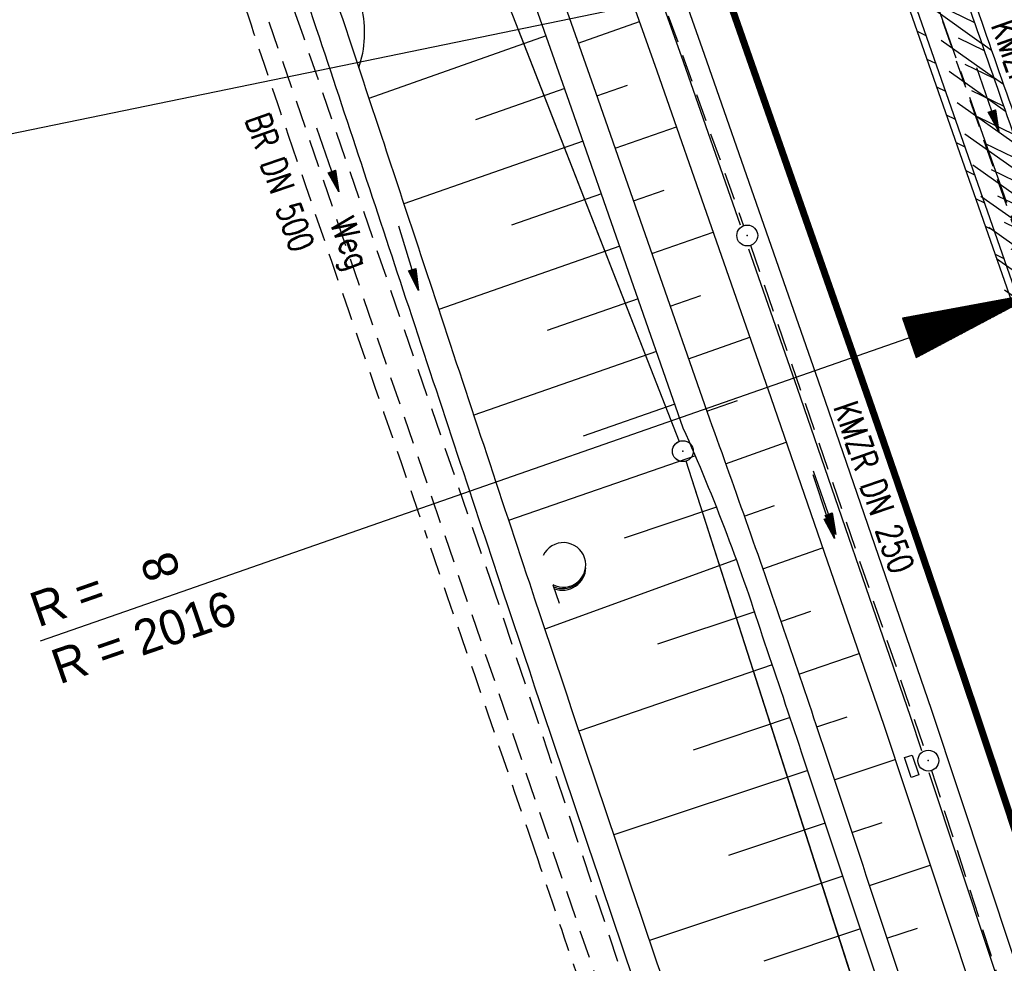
# Model space of a CAD drawing. Extents: x 447045 to 447634, y 442020 to 443192.
# Tile 71 of 82: x 447174 to 447245, y 443066 to 443133. Entities that reach past the tile are written whole.
import ezdxf
from ezdxf.enums import TextEntityAlignment as Align

# ---------------------------------------------------------------- set-up
doc = ezdxf.new("R2010")
doc.units = 0
doc.header["$LTSCALE"] = 2
doc.header["$MEASUREMENT"] = 0
for name, pattern in [('ACHSE', [5.5, 4, -0.5, 0.5, -0.5]), ('AUSGEZOGEN', [0]), ('GESTRICH-X2', [1.5, 1, -0.5])]:
    doc.linetypes.add(name, pattern=pattern)
doc.layers.get('0').update_dxf_attribs({"linetype": 'AUSGEZOGEN'})
for name, color, linetype in [('205-GRENZL-BAB', 7, 'AUSGEZOGEN'), ('205-GRENZP-BAB', 7, 'AUSGEZOGEN'), ('206-GRENZL-BAB', 7, 'AUSGEZOGEN'), ('206-GRENZP-BAB', 7, 'AUSGEZOGEN'), ('ACHSELEMENT', 1, 'AUSGEZOGEN'), ('ACHSETOP', 250, 'ACHSE'), ('BOESCHG', 250, 'AUSGEZOGEN'), ('FBRTOP', 250, 'AUSGEZOGEN'), ('KANAL', 7, 'GESTRICH-X2'), ('MULDE', 250, 'AUSGEZOGEN'), ('PFEIL', 7, 'CONTINUOUS'), ('PFEILTOP', 200, 'AUSGEZOGEN'), ('Planeinteilung', 250, 'CONTINUOUS'), ('RAHMEN', 7, 'AUSGEZOGEN'), ('SCHLITZRINNE', 200, 'AUSGEZOGEN'), ('SCHSYMBOL', 200, 'AUSGEZOGEN'), ('TEXTO', 4, 'CONTINUOUS'), ('WALD', 8, 'AUSGEZOGEN'), ('WEG', 250, 'GESTRICH-X2')]:
    doc.layers.add(name, color=color, linetype=linetype)
doc.styles.add('ROMANS', font='romans.shx', dxfattribs={"width": 0.8})
doc.styles.add('UNIR-H', font='unir_h.shx', dxfattribs={"width": 0.8})

# ---------------------------------------------------------------- blocks, each defined once
blk = doc.blocks.new('*X37')
at = {"color": 0}
for p, q in [((770.5477470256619, 144.9292139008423), (770.6591946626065, 145.0406615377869)), ((770.5605260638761, 145.0127036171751), (770.6498082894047, 145.1019858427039)), ((770.5733051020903, 145.0961933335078), (770.6404219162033, 145.1633101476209)), ((770.5860841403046, 145.1796830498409), (770.6310355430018, 145.2246344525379)), ((770.5988631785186, 145.2631727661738), (770.6216491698, 145.285958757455)), ((770.3943985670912, 143.9273373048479), (770.7718311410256, 144.3047698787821)), ((770.4071776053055, 144.0108270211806), (770.7624447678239, 144.3660941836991)), ((770.4199566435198, 144.0943167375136), (770.7530583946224, 144.4274184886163)), ((770.4327356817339, 144.1778064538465), (770.7436720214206, 144.4887427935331)), ((770.4455147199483, 144.2612961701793), (770.7342856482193, 144.5500670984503)), ((770.4582937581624, 144.344785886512), (770.7248992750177, 144.6113914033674)), ((770.4710727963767, 144.4282756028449), (770.7155129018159, 144.6727157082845)), ((770.4838518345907, 144.511765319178), (770.7061265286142, 144.7340400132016)), ((770.4966308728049, 144.5952550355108), (770.6967401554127, 144.7953643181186)), ((770.5094099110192, 144.6787447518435), (770.6873537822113, 144.8566886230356)), ((770.5221889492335, 144.7622344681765), (770.6779674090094, 144.9180129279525)), ((770.5349679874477, 144.8457241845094), (770.6685810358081, 144.9793372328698)), ((770.2538291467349, 143.0089504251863), (770.8750812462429, 143.6302025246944)), ((770.2666081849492, 143.092440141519), (770.8656948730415, 143.6915268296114)), ((770.2793872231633, 143.1759298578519), (770.8563084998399, 143.7528511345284)), ((770.2921662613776, 143.259419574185), (770.8469221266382, 143.8141754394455)), ((770.3049452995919, 143.3429092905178), (770.8375357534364, 143.8754997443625)), ((770.3177243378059, 143.4263990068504), (770.8281493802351, 143.9368240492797)), ((770.3305033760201, 143.5098887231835), (770.8187630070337, 143.9981483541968)), ((770.3432824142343, 143.5933784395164), (770.8093766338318, 144.0594726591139)), ((770.3560614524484, 143.6768681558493), (770.7999902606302, 144.1207969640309)), ((770.3688404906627, 143.7603578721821), (770.7906038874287, 144.1821212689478)), ((770.3816195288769, 143.8438475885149), (770.7812175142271, 144.2434455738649)), ((770.1004806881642, 142.0070738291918), (770.9877177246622, 142.8943108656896)), ((770.1132597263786, 142.0905635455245), (770.9783313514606, 142.9556351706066)), ((770.1260387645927, 142.1740532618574), (770.9689449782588, 143.0169594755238)), ((770.138817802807, 142.2575429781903), (770.9595586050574, 143.0782837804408)), ((770.1515968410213, 142.3410326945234), (770.9501722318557, 143.1396080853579)), ((770.1643758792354, 142.4245224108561), (770.9407858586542, 143.2009323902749)), ((770.1771549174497, 142.5080121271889), (770.9313994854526, 143.2622566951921)), ((770.1899339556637, 142.591501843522), (770.9220131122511, 143.3235810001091)), ((770.2027129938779, 142.6749915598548), (770.9126267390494, 143.3849053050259)), ((770.2154920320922, 142.7584812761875), (770.9032403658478, 143.446229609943)), ((770.2282710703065, 142.8419709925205), (770.8938539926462, 143.50755391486)), ((770.2410501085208, 142.9254607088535), (770.8844676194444, 143.5688782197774)), ((769.9471322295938, 141.0051972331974), (771.1003542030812, 142.1584192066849)), ((769.959911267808, 141.0886869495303), (771.0909678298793, 142.219743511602)), ((769.9726903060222, 141.172176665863), (771.0815814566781, 142.2810678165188)), ((769.9854693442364, 141.255666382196), (771.0721950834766, 142.342392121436)), ((769.9982483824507, 141.3391560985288), (771.0628087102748, 142.4037164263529)), ((770.0110274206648, 141.4226458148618), (771.0534223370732, 142.46504073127)), ((770.0238064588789, 141.5061355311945), (771.0440359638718, 142.5263650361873)), ((770.0365854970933, 141.5896252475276), (771.0346495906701, 142.5876893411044)), ((770.0493645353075, 141.6731149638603), (771.0252632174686, 142.6490136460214)), ((770.0621435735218, 141.7566046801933), (771.0158768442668, 142.7103379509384)), ((770.0749226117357, 141.8400943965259), (771.0064904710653, 142.7716622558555)), ((770.0877016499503, 141.923584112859), (770.9971040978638, 142.8329865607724)), ((769.8065628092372, 140.0868103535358), (771.203604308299, 141.4838518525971)), ((769.8193418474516, 140.1703000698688), (771.1942179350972, 141.5451761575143)), ((769.8321208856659, 140.2537897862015), (771.1848315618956, 141.6065004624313)), ((769.84489992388, 140.3372795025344), (771.175445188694, 141.6678247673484)), ((769.8576789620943, 140.4207692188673), (771.1660588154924, 141.7291490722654)), ((769.8704580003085, 140.5042589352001), (771.1566724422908, 141.7904733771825)), ((769.8832370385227, 140.5877486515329), (771.1472860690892, 141.8517976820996)), ((769.8960160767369, 140.671238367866), (771.1378996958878, 141.9131219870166)), ((769.9087951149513, 140.7547280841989), (771.1285133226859, 141.9744462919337)), ((769.9215741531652, 140.8382178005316), (771.1191269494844, 142.0357705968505)), ((769.9343531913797, 140.9217075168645), (771.1097405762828, 142.0970949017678)), ((769.6532143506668, 139.0849337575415), (771.3162407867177, 140.7479601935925)), ((769.665993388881, 139.1684234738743), (771.3068544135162, 140.8092844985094)), ((769.6787724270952, 139.2519131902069), (771.2974680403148, 140.8706088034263)), ((769.6915514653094, 139.33540290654), (771.2880816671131, 140.9319331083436)), ((769.7043305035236, 139.4188926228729), (771.2786952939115, 140.9932574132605)), ((769.7171095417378, 139.5023823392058), (771.2693089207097, 141.0545817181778)), ((769.729888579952, 139.5858720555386), (771.2599225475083, 141.1159060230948)), ((769.7426676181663, 139.6693617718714), (771.2505361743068, 141.1772303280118)), ((769.7554466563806, 139.7528514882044), (771.2411498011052, 141.2385546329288)), ((769.7682256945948, 139.8363412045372), (771.2317634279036, 141.2998789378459)), ((769.781004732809, 139.91983092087), (771.2223770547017, 141.3612032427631)), ((769.7937837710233, 140.003320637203), (771.2129906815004, 141.42252754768)), ((769.5126449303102, 138.1665468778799), (771.4194908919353, 140.0733928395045)), ((769.5254239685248, 138.2500365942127), (771.4101045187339, 140.1347171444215)), ((769.5382030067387, 138.3335263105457), (771.4007181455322, 140.1960414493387)), ((769.550982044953, 138.4170160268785), (771.3913317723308, 140.2573657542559)), ((769.5637610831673, 138.5005057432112), (771.3819453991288, 140.3186900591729)), ((769.5765401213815, 138.5839954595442), (771.3725590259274, 140.3800143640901)), ((769.5893191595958, 138.6674851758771), (771.3631726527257, 140.4413386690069)), ((769.6020981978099, 138.7509748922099), (771.3537862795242, 140.502662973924)), ((769.6148772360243, 138.8344646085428), (771.3443999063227, 140.5639872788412)), ((769.6276562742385, 138.9179543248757), (771.335013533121, 140.6253115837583)), ((769.6404353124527, 139.0014440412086), (771.3256271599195, 140.6866358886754)), ((769.3592964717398, 137.1646702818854), (771.5321273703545, 139.3375011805)), ((769.372075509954, 137.2481599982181), (771.5227409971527, 139.3988254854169)), ((769.3848545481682, 137.331649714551), (771.5133546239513, 139.4601497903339)), ((769.3976335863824, 137.4151394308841), (771.5039682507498, 139.5214740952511)), ((769.4104126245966, 137.4986291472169), (771.4945818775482, 139.5827984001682)), ((769.4231916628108, 137.5821188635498), (771.4851955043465, 139.6441227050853)), ((769.4359707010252, 137.6656085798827), (771.4758091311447, 139.7054470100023)), ((769.4487497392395, 137.7490982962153), (771.4664227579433, 139.7667713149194)), ((769.4615287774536, 137.8325880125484), (771.4570363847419, 139.8280956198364)), ((769.4743078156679, 137.9160777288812), (771.4476500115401, 139.8894199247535)), ((769.487086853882, 137.9995674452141), (771.4382636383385, 139.9507442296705)), ((769.4998658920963, 138.083057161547), (771.428877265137, 140.0120685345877)), ((769.2187270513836, 136.2462834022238), (771.6353774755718, 138.662933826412)), ((769.2315060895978, 136.3297731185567), (771.6259911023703, 138.7242581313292)), ((769.2442851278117, 136.4132628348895), (771.6166047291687, 138.7855824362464)), ((769.2570641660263, 136.4967525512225), (771.6072183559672, 138.8469067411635)), ((769.2698432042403, 136.5802422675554), (771.5978319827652, 138.9082310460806)), ((769.2826222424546, 136.663731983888), (771.588445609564, 138.9695553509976)), ((769.2954012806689, 136.7472217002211), (771.5790592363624, 139.0308796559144)), ((769.308180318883, 136.8307114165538), (771.5696728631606, 139.0922039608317)), ((769.3209593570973, 136.9142011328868), (771.5602864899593, 139.1535282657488)), ((769.3337383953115, 136.9976908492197), (771.5509001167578, 139.2148525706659)), ((769.3465174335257, 137.0811805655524), (771.541513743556, 139.2761768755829)), ((769.1164947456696, 135.5783656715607), (771.7104684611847, 138.1723393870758)), ((769.1292737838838, 135.6618553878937), (771.701082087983, 138.2336636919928)), ((769.1420528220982, 135.7453451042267), (771.6916957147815, 138.2949879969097)), ((769.1548318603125, 135.8288348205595), (771.6823093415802, 138.3563123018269)), ((769.1578397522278, 135.5489999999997), (771.7198548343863, 138.1110150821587)), ((769.1676108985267, 135.9123245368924), (771.6729229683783, 138.4176366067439)), ((769.1803899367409, 135.9958142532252), (771.6635365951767, 138.478960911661)), ((769.1931689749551, 136.0793039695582), (771.6541502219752, 138.5402852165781)), ((769.2059480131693, 136.1627936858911), (771.6447638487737, 138.6016095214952)), ((769.2285504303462, 135.5489999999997), (771.7292412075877, 138.0496907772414)), ((769.2992611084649, 135.5489999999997), (771.7386275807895, 137.9883664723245)), ((769.3699717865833, 135.5489999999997), (771.748013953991, 137.9270421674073)), ((769.4406824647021, 135.5489999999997), (771.7574003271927, 137.8657178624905)), ((769.5113931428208, 135.5489999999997), (771.7667867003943, 137.8043935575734)), ((769.5821038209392, 135.5489999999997), (771.7761730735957, 137.7430692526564)), ((769.6528144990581, 135.5489999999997), (771.7855594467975, 137.6817449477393)), ((769.7235251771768, 135.5489999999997), (771.7949458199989, 137.6204206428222)), ((769.7942358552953, 135.5489999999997), (771.8043321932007, 137.5590963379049)), ((769.8649465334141, 135.5489999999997), (771.8137185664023, 137.497772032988)), ((769.9356572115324, 135.5489999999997), (771.8231049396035, 137.436447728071)), ((770.0063678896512, 135.5489999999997), (771.8324913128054, 137.3751234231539)), ((770.0770785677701, 135.5489999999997), (771.8418776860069, 137.3137991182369)), ((770.1477892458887, 135.5489999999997), (771.8512640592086, 137.2524748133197)), ((770.2184999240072, 135.5489999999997), (771.8606504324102, 137.1911505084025)), ((770.289210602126, 135.5489999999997), (771.8700368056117, 137.1298262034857)), ((770.3599212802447, 135.5489999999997), (771.8794231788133, 137.0685018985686)), ((770.4306319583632, 135.5489999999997), (771.8888095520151, 137.0071775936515)), ((770.5013426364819, 135.5489999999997), (771.8981959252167, 136.9458532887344)), ((770.5720533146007, 135.5489999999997), (771.9075822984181, 136.8845289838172)), ((770.6427639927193, 135.5489999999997), (771.9169686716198, 136.8232046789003)), ((770.7134746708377, 135.5489999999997), (771.9263550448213, 136.7618803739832)), ((770.7841853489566, 135.5489999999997), (771.9357414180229, 136.7005560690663)), ((770.8548960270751, 135.5489999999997), (771.9451277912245, 136.6392317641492)), ((770.9256067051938, 135.5489999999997), (771.9545141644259, 136.5779074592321)), ((770.9963173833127, 135.5489999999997), (771.9639005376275, 136.5165831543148)), ((771.0670280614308, 135.5489999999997), (771.9732869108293, 136.455258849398)), ((771.1377387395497, 135.5489999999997), (771.9826732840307, 136.3939345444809)), ((771.2084494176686, 135.5489999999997), (771.9920596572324, 136.3326102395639)), ((771.2791600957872, 135.5489999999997), (772.0014460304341, 136.2712859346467)), ((771.3498707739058, 135.5489999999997), (772.0108324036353, 136.2099616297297)), ((771.4205814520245, 135.5489999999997), (772.0202187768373, 136.1486373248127)), ((771.4912921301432, 135.5489999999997), (772.0296051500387, 136.0873130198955)), ((771.5620028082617, 135.5489999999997), (772.03899152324, 136.0259887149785)), ((771.6327134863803, 135.5489999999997), (772.0483778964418, 135.9646644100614)), ((771.7034241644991, 135.5489999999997), (772.0577642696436, 135.9033401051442)), ((771.7741348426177, 135.5489999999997), (772.0671506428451, 135.8420158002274)), ((771.8448455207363, 135.5489999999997), (772.0765370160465, 135.7806914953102)), ((771.9155561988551, 135.5489999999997), (772.0859233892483, 135.719367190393)), ((771.9862668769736, 135.5489999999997), (772.0953097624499, 135.6580428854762)), ((772.0569775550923, 135.5489999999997), (772.1046961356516, 135.5967185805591))]:
    blk.add_line(p, q, dxfattribs=at)
blk = doc.blocks.new('ELPFEIL')
for p, q in [((2.28511e-11, 0), (-1.499999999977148, -9.800000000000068)), ((0, 0), (0, -70)), ((1.500000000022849, -9.800000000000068), (2.28511e-11, 0)), ((-1.499999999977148, -9.800000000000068), (1.500000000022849, -9.800000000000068))]:
    blk.add_line(p, q)
blk.add_blockref('*X37', (-770.6119999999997, -145.3489999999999))
blk = doc.blocks.new('GST')
at = {"color": 0}
blk.add_circle((0, 0), 0.75, dxfattribs=at)
blk.add_point((0, 0), dxfattribs=at)
blk = doc.blocks.new('10')
blk.add_blockref('GST', (0, 0))
blk = doc.blocks.new('PFEIL2')
at = {"color": 0}
for p, q in [((0.8796887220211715, 0.0024565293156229), (-2.401395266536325, -0.0115320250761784)), ((0.8808543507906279, -0.2709205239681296), (0.8785230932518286, 0.2758335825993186)), ((0.8785230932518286, 0.2758335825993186), (2.429089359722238, 0.0090619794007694)), ((0.9110887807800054, 0.2702307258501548), (0.8785706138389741, 0.2646884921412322)), ((0.9651190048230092, 0.2609349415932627), (0.8786494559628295, 0.2461975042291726)), ((1.01914922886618, 0.2516391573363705), (0.8787282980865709, 0.2277065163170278)), ((1.073179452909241, 0.24234337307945), (0.8788071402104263, 0.2092155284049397)), ((1.127209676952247, 0.2330475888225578), (0.8788859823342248, 0.1907245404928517)), ((1.181239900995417, 0.2237518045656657), (0.8789648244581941, 0.1722335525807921)), ((1.235270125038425, 0.2144560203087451), (0.8790436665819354, 0.1537425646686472)), ((1.289300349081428, 0.2051602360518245), (0.8791225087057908, 0.1352515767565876)), ((1.34333057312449, 0.195864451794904), (0.8792013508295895, 0.1167605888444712)), ((1.397360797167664, 0.1865686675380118), (0.8792801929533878, 0.0982696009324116)), ((1.451391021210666, 0.1772728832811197), (0.8793590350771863, 0.0797786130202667)), ((1.505421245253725, 0.1679770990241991), (0.8794378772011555, 0.0612876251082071)), ((1.559451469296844, 0.1586813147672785), (0.8795167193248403, 0.0427966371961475)), ((1.613481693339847, 0.1493855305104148), (0.8795955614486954, 0.024305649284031)), ((1.66751191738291, 0.140089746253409), (0.8796744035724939, 0.005814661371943)), ((1.721542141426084, 0.1307939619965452), (0.8797532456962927, -0.0126763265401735)), ((1.775572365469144, 0.1214981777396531), (0.8798320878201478, -0.0311673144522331)), ((1.82960258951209, 0.1122023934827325), (0.8799109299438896, -0.0496583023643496)), ((1.883632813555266, 0.1029066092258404), (0.8799897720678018, -0.0681492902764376)), ((1.937663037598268, 0.0936108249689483), (0.8800686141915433, -0.08664027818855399)), ((1.991693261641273, 0.0843150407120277), (0.8801474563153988, -0.105131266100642)), ((2.045723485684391, 0.0750192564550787), (0.8802262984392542, -0.1236222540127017)), ((2.099753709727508, 0.0657234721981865), (0.8803051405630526, -0.1421132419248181)), ((2.153783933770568, 0.056427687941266), (0.8803839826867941, -0.1606042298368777)), ((2.207814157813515, 0.0471319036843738), (0.8804628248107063, -0.1790952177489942)), ((2.261844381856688, 0.0378361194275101), (0.8805416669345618, -0.1975862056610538)), ((2.31587460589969, 0.0285403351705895), (0.8806205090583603, -0.2160771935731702)), ((2.36990482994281, 0.0192445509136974), (0.8806993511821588, -0.2345681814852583)), ((2.423935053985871, 0.009948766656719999), (0.8807781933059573, -0.2530591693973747)), ((2.429089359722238, 0.0090619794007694), (0.8808543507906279, -0.2709205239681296))]:
    blk.add_line(p, q, dxfattribs=at)
blk = doc.blocks.new('1135297')
at = {"layer": 'RAHMEN'}
blk.add_line((25, 292), (25, 5), dxfattribs=at)
blk = doc.blocks.new('LW')
at = {"color": 0}
blk.add_line((1.183104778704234, 0.003239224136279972), (2.575020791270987, 0.003239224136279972), dxfattribs=at)
for centre, radius, start, end in [((0.06500848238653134, 1.18934238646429), 1.6, 312.7201705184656, 226.7249100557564), ((0.1693974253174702, 1.079625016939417), 1.681376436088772, 321.1991577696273, 68.98442766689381), ((0.08303413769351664, 1.129000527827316), 1.668210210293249, 319.2915744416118, 65.21006841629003)]:
    blk.add_arc(centre, radius, start, end, dxfattribs=at)

msp = doc.modelspace()

# ---------------------------------------------------------------- hatches: boundary and pattern name
at = {"layer": 'SCHLITZRINNE'}
h = msp.add_hatch(dxfattribs=at)
h.set_pattern_fill('_USER', color=256, scale=1.5, angle=45, style=0, pattern_type=0)
h.set_pattern_definition([(324.6696951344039, (447346.8685199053, 442714.5348465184), (0.8674338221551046, 1.223747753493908), [])])
edge = h.paths.add_edge_path(flags=17)
edge.add_line((447346.0616195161, 442716.3032781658), (447346.6361901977, 442716.4005791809))
edge = h.paths.add_edge_path(flags=17)
edge.add_line((447346.8871195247, 442714.9188203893), (447346.3125488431, 442714.8215193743))
edge = h.paths.add_edge_path(flags=17)
edge.add_line((447346.3125488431, 442714.8215193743), (447346.0616195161, 442716.3032781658))
edge = h.paths.add_edge_path(flags=17)
edge.add_line((447346.6361901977, 442716.4005791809), (447346.8871195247, 442714.9188203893))
edge = h.paths.add_edge_path()
edge.add_arc((455543.1851194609, 444109.4959850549), 8314.175989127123, 189.6562417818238, 189.6840918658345)
edge.add_arc((393563.5535929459, 433546.012125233), 54559.20423759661, 9.665544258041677, 9.67045007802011, ccw=False)
edge.add_arc((464490.7175437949, 449190.249554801), 18280.39343786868, 199.2569880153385, 199.2725912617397)
edge.add_arc((438988.1613027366, 440271.6982763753), 8736.655536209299, 19.248465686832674, 19.281113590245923, ccw=False)
edge.add_arc((439684.884197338, 440514.9838708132), 7998.678116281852, 19.2238186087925, 19.248465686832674, ccw=False)
edge.add_arc((551443.6805055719, 479485.6081539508), 110359.837036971, 199.2238149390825, 199.2304511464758)
edge.add_arc((461591.9284848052, 448142.3628786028), 15198.20419267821, 199.2304511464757, 199.2954143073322)
edge.add_arc((434066.5644204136, 438505.5905611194), 13965.35264760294, 19.22764435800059, 19.29541436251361, ccw=False)
edge.add_arc((446515.3391800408, 442847.4484587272), 781.1301442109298, 18.874057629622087, 19.227644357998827, ccw=False)
edge.add_arc((443272.1578874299, 441738.6996315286), 4208.59989003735, 18.721726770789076, 18.874057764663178, ccw=False)
edge.add_arc((445875.7446372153, 442621.065670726), 1459.557549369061, 18.158793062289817, 18.72172677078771, ccw=False)
edge.add_arc((444728.6532720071, 442244.8351673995), 2666.772522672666, 17.742332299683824, 18.158793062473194, ccw=False)
edge.add_arc((445572.4217009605, 442514.803087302), 1780.867426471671, 17.477765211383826, 17.74233229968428, ccw=False)
edge.add_arc((445655.9223158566, 442541.0951066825), 1693.325305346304, 17.206445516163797, 17.477765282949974, ccw=False)
edge.add_arc((445949.7367177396, 442632.082078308), 1385.745182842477, 16.534274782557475, 17.206445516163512, ccw=False)
edge.add_arc((445777.9256488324, 442581.0775038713), 1564.967140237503, 15.901763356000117, 16.534274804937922, ccw=False)
edge.add_arc((444610.2498572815, 442248.4174516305), 2779.104473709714, 15.717077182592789, 15.901763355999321, ccw=False)
edge.add_arc((445469.3841440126, 442490.1855316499), 1886.600396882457, 15.492922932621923, 15.71707716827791, ccw=False)
edge.add_arc((444501.3018579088, 442221.8413207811), 2891.185847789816, 15.151693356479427, 15.49292293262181, ccw=False)
edge.add_arc((444653.0003013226, 442262.919567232), 2734.024020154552, 14.800793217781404, 15.15169336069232, ccw=False)
edge.add_arc((445305.3867260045, 442435.2971580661), 2059.248441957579, 14.553226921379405, 14.800793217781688, ccw=False)
edge.add_arc((445661.5778748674, 442527.7675625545), 1691.249922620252, 14.280051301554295, 14.55322700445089, ccw=False)
edge.add_arc((445825.2781955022, 442569.4335576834), 1522.330266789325, 13.754489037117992, 14.280051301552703, ccw=False)
edge.add_arc((444655.9725115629, 442283.2091768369), 2726.157571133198, 13.361751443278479, 13.754489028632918, ccw=False)
edge.add_arc((444873.7445731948, 442334.9361968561), 2502.326484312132, 13.156370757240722, 13.361751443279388, ccw=False)
edge.add_arc((445203.5665272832, 442412.0303197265), 2163.614179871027, 12.935498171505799, 13.156370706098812, ccw=False)
edge.add_arc((445591.1524972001, 442501.0521217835), 1765.936213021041, 12.36851844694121, 12.935498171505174, ccw=False)
edge.add_arc((445707.2559674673, 442526.5122554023), 1647.073964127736, 11.781436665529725, 12.368518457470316, ccw=False)
edge.add_arc((445429.9941138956, 442468.6829810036), 1930.302423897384, 11.594814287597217, 11.781436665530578, ccw=False)
edge.add_arc((442977.0603987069, 441965.3993853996), 4434.33480961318, 11.471684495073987, 11.59481397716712, ccw=False)
edge.add_arc((444371.6934236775, 442248.4229983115), 3011.273447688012, 11.050893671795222, 11.471684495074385, ccw=False)
edge.add_arc((446428.11335783, 442650.0465261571), 916.0015312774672, 10.287944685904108, 11.050893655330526, ccw=False)
edge.add_arc((445293.5438072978, 442444.106887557), 2069.110025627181, 9.832006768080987, 10.287944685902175, ccw=False)
edge.add_arc((438489.7745608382, 441264.9773509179), 8974.298105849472, 9.613081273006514, 9.832006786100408, ccw=False)
edge.add_arc((-516898.9809261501, 279448.6900894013), 977969.7495575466, 9.612262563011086, 9.613081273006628, ccw=False)
edge.add_arc((439111.8192036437, 441356.2794889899), 8345.741258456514, 9.603416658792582, 9.61227924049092, ccw=False)
edge.add_arc((371773.6318437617, 429962.7471930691), 76641.01236189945, 9.590854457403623, 9.603416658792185, ccw=False)
edge.add_arc((456011.6550815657, 444189.1683239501), 8789.8725663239, 189.5423691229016, 189.6519019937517)
edge.add_arc((455543.1851558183, 444109.4959913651), 8314.676026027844, 189.6519019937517, 189.6840918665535)
edge.add_arc((393564.9242098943, 433546.2457900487), 54557.31384556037, 9.66554402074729, 9.670449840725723, ccw=False)
edge.add_line((447347.776, 442706.232), (447348.2689023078, 442706.3159482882))
h = msp.add_hatch(dxfattribs=at)
h.set_pattern_fill('_USER', color=256, scale=1.5, angle=45, style=0, pattern_type=0)
h.set_pattern_definition([(334.2695901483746, (447234.5127272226, 443158.8401483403), (0.6512059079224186, 1.35127009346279), [])])
edge = h.paths.add_edge_path()
edge.add_arc((464490.7175438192, 449190.2495547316), 18279.89343786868, 199.256988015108, 199.2725912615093)
edge.add_arc((438988.2845204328, 440271.7413311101), 8737.025012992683, 19.253848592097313, 19.281113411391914, ccw=False)
edge.add_line((447233.134, 443161.2700000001), (447233.6060244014, 443161.4349028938))
edge.add_arc((464490.7175437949, 449190.249554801), 18280.39343786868, 199.2569880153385, 199.2725912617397)
edge.add_arc((438988.1613027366, 440271.6982763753), 8736.655536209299, 19.248465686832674, 19.281113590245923, ccw=False)
edge.add_arc((439684.884197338, 440514.9838708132), 7998.678116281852, 19.2238186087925, 19.248465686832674, ccw=False)
edge.add_arc((551443.6805055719, 479485.6081539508), 110359.837036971, 199.2238149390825, 199.2304511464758)
edge.add_arc((461591.9284848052, 448142.3628786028), 15198.20419267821, 199.2304511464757, 199.2954143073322)
edge.add_arc((434066.5644204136, 438505.5905611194), 13965.35264760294, 19.22764435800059, 19.29541436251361, ccw=False)
edge.add_arc((446515.3391800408, 442847.4484587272), 781.1301442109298, 18.874057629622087, 19.227644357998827, ccw=False)
edge.add_arc((443272.1578874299, 441738.6996315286), 4208.59989003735, 18.721726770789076, 18.874057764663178, ccw=False)
edge.add_arc((445875.7446372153, 442621.065670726), 1459.557549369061, 18.158793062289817, 18.72172677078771, ccw=False)
edge.add_arc((444728.6532720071, 442244.8351673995), 2666.772522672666, 17.742332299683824, 18.158793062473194, ccw=False)
edge.add_arc((445572.4217009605, 442514.803087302), 1780.867426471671, 17.477765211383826, 17.74233229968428, ccw=False)
edge.add_arc((445655.9223158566, 442541.0951066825), 1693.325305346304, 17.206445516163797, 17.477765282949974, ccw=False)
edge.add_arc((445949.7367177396, 442632.082078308), 1385.745182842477, 16.534274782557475, 17.206445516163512, ccw=False)
edge.add_arc((445777.9256488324, 442581.0775038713), 1564.967140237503, 15.901763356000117, 16.534274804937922, ccw=False)
edge.add_arc((444610.2498572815, 442248.4174516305), 2779.104473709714, 15.717077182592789, 15.901763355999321, ccw=False)
edge.add_arc((445469.3841440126, 442490.1855316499), 1886.600396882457, 15.492922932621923, 15.71707716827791, ccw=False)
edge.add_arc((444501.3018579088, 442221.8413207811), 2891.185847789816, 15.151693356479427, 15.49292293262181, ccw=False)
edge.add_arc((444653.0003013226, 442262.919567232), 2734.024020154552, 14.800793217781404, 15.15169336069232, ccw=False)
edge.add_arc((445305.3867260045, 442435.2971580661), 2059.248441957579, 14.553226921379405, 14.800793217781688, ccw=False)
edge.add_arc((445661.5778748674, 442527.7675625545), 1691.249922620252, 14.280051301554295, 14.55322700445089, ccw=False)
edge.add_arc((445825.2781955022, 442569.4335576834), 1522.330266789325, 13.754489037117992, 14.280051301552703, ccw=False)
edge.add_arc((444655.9725115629, 442283.2091768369), 2726.157571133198, 13.361751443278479, 13.754489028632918, ccw=False)
edge.add_arc((444873.7445731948, 442334.9361968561), 2502.326484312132, 13.156370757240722, 13.361751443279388, ccw=False)
edge.add_arc((445203.5665272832, 442412.0303197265), 2163.614179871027, 12.935498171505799, 13.156370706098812, ccw=False)
edge.add_arc((445591.1524972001, 442501.0521217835), 1765.936213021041, 12.36851844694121, 12.935498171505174, ccw=False)
edge.add_arc((445707.2559674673, 442526.5122554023), 1647.073964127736, 11.781436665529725, 12.368518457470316, ccw=False)
edge.add_arc((445429.9941138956, 442468.6829810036), 1930.302423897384, 11.594814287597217, 11.781436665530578, ccw=False)
edge.add_arc((442977.0603987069, 441965.3993853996), 4434.33480961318, 11.471684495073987, 11.59481397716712, ccw=False)
edge.add_arc((444371.6934236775, 442248.4229983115), 3011.273447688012, 11.050893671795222, 11.471684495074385, ccw=False)
edge.add_arc((446428.11335783, 442650.0465261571), 916.0015312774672, 10.287944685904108, 11.050893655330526, ccw=False)
edge.add_arc((445293.5438072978, 442444.106887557), 2069.110025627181, 9.832006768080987, 10.287944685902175, ccw=False)
edge.add_arc((438489.7745608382, 441264.9773509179), 8974.298105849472, 9.613081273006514, 9.832006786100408, ccw=False)
edge.add_arc((-516898.9809261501, 279448.6900894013), 977969.7495575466, 9.612262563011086, 9.613081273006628, ccw=False)
edge.add_arc((439111.8192036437, 441356.2794889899), 8345.741258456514, 9.603416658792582, 9.61227924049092, ccw=False)
edge.add_arc((371773.6318437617, 429962.7471930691), 76641.01236189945, 9.590854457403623, 9.603416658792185, ccw=False)
edge.add_arc((456011.6550815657, 444189.1683239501), 8789.8725663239, 189.5423691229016, 189.6519019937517)
edge.add_arc((455543.1851558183, 444109.4959913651), 8314.676026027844, 189.6519019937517, 189.6840918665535)
edge.add_arc((393564.9242098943, 433546.2457900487), 54557.31384556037, 9.66554402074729, 9.670449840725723, ccw=False)

# ---------------------------------------------------------------- linework, layer by layer
at = {"layer": '205-GRENZL-BAB', "flags": 128}
for points in [[(447200.8994716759, 443156.3902943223), (447221.7370968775, 443103.0384785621)], [(447234.6872043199, 443062.8821231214), (447222.2388790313, 443101.6259401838)]]:
    msp.add_lwpolyline(points, dxfattribs=at)
at = {"layer": '206-GRENZL-BAB', "flags": 128}
for points in [[(447210.1836352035, 443132.6194293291), (447221.7371082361, 443103.0387728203)], [(447235.8893224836, 443059.1393843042), (447222.2386549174, 443101.6259345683)]]:
    msp.add_lwpolyline(points, dxfattribs=at)
at = {"layer": 'ACHSELEMENT'}
msp.add_line((447181.4362080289, 443090.6435839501), (447175.8447688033, 443088.6924778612), dxfattribs=at)
at = {"layer": 'ACHSETOP', "color": 0}
msp.add_lwpolyline([(447230.5087980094, 443162.3344306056), (447230.72, 443161.731), (447238.9779999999, 443138.135), (447247.236, 443114.5379999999), (447247.528, 443113.706), (447255.359, 443090.895), (447263.187, 443067.152), (447270.721, 443043.315), (447277.958, 443019.385), (447284.898, 442995.368), (447291.539, 442971.266), (447297.882, 442947.084), (447303.923, 442922.826), (447309.664, 442898.494), (447315.102, 442874.093), (447320.238, 442849.626), (447325.069, 442825.097), (447329.596, 442800.511)], dxfattribs=at)
at = {"layer": 'BOESCHG'}
for p, q in [((447214.4954796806, 443131.640096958), (447218.8877634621, 443133.1897653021)), ((447212.1940673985, 443132.1579414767), (447199.4615913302, 443127.6657191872)), ((447213.5249281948, 443128.3858320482), (447207.1232236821, 443126.1272077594)), ((447215.8254910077, 443127.8676931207), (447218.0285596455, 443128.6364434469)), ((447217.1433433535, 443124.0910192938), (447221.549480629, 443125.6285199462)), ((447214.8460004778, 443124.6102843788), (447201.9648872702, 443120.1154811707)), ((447216.1638528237, 443120.8336105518), (447209.6925294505, 443118.5754730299)), ((447218.4611956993, 443120.3143454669), (447220.6642643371, 443121.0830957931)), ((447219.7790480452, 443116.53767164), (447224.1851853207, 443118.0751722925)), ((447217.4817051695, 443117.056936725), (447204.4759865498, 443112.5186530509)), ((447221.096900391, 443112.7609978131), (447223.2999690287, 443113.5297481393)), ((447218.7995575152, 443113.2802628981), (447212.2655991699, 443111.0002692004)), ((447222.4147527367, 443108.9843239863), (447226.8208900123, 443110.5218246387)), ((447220.1174098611, 443109.5035890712), (447206.9887938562, 443104.9224209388)), ((447221.4352622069, 443105.7269152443), (447214.8413539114, 443103.4260022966)), ((447223.7326050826, 443105.2076501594), (447225.9356737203, 443105.9764004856)), ((447225.0837239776, 443101.4427710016), (447229.4318893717, 443103.0005746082)), ((447222.9094663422, 443102.0117683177), (447209.4958100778, 443097.3637683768)), ((447224.4348753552, 443098.3141614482), (447217.7872820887, 443096.0857554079)), ((447226.4238948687, 443097.6739682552), (447228.5832933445, 443098.4360835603)), ((447227.7461931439, 443093.8988577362), (447232.053403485, 443095.3960864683)), ((447225.8556378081, 443094.5750969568), (447212.0901685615, 443089.5650124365)), ((447227.1706286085, 443090.7975357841), (447220.1984839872, 443088.4799547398)), ((447229.050589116, 443090.1175242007), (447231.2073361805, 443090.8557954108)), ((447230.3459059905, 443086.3330662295), (447234.6703587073, 443087.8048227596)), ((447228.4294593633, 443087.0009882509), (447214.5374427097, 443082.2467598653)), ((447229.7143461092, 443083.2129715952), (447222.7498867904, 443080.8717035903)), ((447231.62438439, 443082.5428933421), (447233.8032493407, 443083.2712877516)), ((447232.8866887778, 443078.7472948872), (447237.2606474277, 443080.2003147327)), ((447230.9798638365, 443079.4184398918), (447217.0453029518, 443074.789290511)), ((447232.2408774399, 443075.6224097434), (447225.282976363, 443073.3111404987)), ((447234.147673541, 443074.9512552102), (447236.3344423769, 443075.6776356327)), ((447235.4085651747, 443071.1551845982), (447239.7817749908, 443072.6077173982)), ((447233.5017979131, 443071.8263486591), (447219.608143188, 443067.2115455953)), ((447236.6693636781, 443067.3590830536), (447238.855851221, 443068.0852509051)), ((447234.7626252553, 443068.0302566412), (447227.828566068, 443065.7272848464))]:
    msp.add_line(p, q, dxfattribs=at)
msp.add_lwpolyline([(447205.5056817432, 443157.1807543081), (447207.4467628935, 443151.6215489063), (447215.7404932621, 443128.1143131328), (447223.9238004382, 443104.6627617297, -0.0048909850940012), (447229.404836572, 443089.0835470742, -0.002807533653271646), (447232.0632611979, 443081.2291262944, -3.714771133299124e-05), (447239.6996323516, 443058.2372348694, -0.001301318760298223), (447239.9025177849, 443057.6208683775, -0.002008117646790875), (447243.8350473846, 443045.4021034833, -0.002152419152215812), (447247.4062272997, 443033.9810814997, -0.00223408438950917), (447251.0222177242, 443022.0502757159, -0.002261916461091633), (447254.4870503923, 443010.2365447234, -0.001174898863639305), (447258.0895035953, 442997.6334433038, -0.001314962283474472), (447261.2497896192, 442986.365205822, -0.0009664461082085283)], format="xyb", dxfattribs=at)
at = {"layer": 'BOESCHG', "flags": 128}
msp.add_lwpolyline([(447258.8933826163, 442988.8640328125, 0.0009733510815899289), (447256.5500867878, 442997.1973287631, 0.001174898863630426), (447252.9497001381, 443009.7932003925, 0.002261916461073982), (447249.4889415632, 443021.5930403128, 0.002234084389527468), (447245.877098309, 443033.5101626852, 0.002152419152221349), (447242.3100294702, 443044.9180369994, 0.002008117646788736), (447238.3814372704, 443057.1245679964, 0.001301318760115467), (447238.1811558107, 443057.7330236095, 3.714771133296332e-05), (447230.5448595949, 443080.7246894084, 0.002807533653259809), (447227.8921954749, 443088.5620905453, 0.02907207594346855), (447222.0354635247, 443104.0038355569), (447213.853291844, 443127.4521328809), (447209.5314027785, 443139.7018276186)], format="xyb", dxfattribs=at)
at = {"layer": 'BOESCHG'}
msp.add_arc((447191.2885311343, 443132.4095705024), 7.865604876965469, 341.1222704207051, 13.33704783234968, dxfattribs=at)
at = {"layer": 'FBRTOP', "color": 0}
for points in [[(447425.7343526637, 442335.0284955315, -2.516183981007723e-06), (447426.4300518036, 442330.9202575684, -5.032422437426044e-07), (447429.9083806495, 442310.3793302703)], [(447358.9473806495, 442729.4133302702, 5.459756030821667e-06), (447365.2088651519, 442692.4394217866, -2.781310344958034e-06), (447371.4703496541, 442655.4655133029, -2.678646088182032e-06), (447379.8183651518, 442606.1674217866, 3.217572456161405e-06), (447388.1663806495, 442556.8693302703)], [(447247.3080008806, 443165.7971051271), (447255.0237192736, 443143.7505937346, -6.431137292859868e-06), (447259.1527563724, 443131.9519877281, 2.230687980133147e-05), (447263.2817934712, 443120.1533817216, 0.0002456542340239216), (447263.3216096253, 443120.0398034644, -3.677364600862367e-05), (447263.5880256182, 443119.280850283, -0.001706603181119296), (447266.6445463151, 443110.4754591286, -0.001063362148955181), (447271.4716214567, 443096.3166433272, -0.001991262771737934), (447274.9413123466, 443085.9320292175, -0.001528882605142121), (447279.3650024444, 443072.3753371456, -0.001557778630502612), (447283.1965706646, 443060.3827020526, -0.001554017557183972), (447286.9625203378, 443048.3373713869, -0.001558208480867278), (447290.637483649, 443036.3209486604, -0.001548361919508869), (447294.2606118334, 443024.2053651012, -0.00154645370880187), (447297.8088838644, 443012.0668910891, -0.001556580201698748), (447301.2591628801, 442999.9857396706, -0.001551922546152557), (447304.6337687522, 442987.8851587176, -0.001541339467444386)]]:
    msp.add_lwpolyline(points, format="xyb", dxfattribs=at)
at = {"layer": 'FBRTOP', "color": 0, "const_width": 0.5}
for points in [[(447422.7764668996, 442334.5275845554, -2.52471386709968e-06), (447423.4721641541, 442330.4193572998, -5.04947965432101e-07), (447426.9504899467, 442309.8784484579)], [(447395.1695331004, 442329.8524154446, -2.587303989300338e-06), (447395.8652172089, 442325.7442626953, -5.1746108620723e-07), (447399.3435100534, 442305.2035515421)], [(447355.9894899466, 442728.9124484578, 5.459791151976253e-06), (447362.2509771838, 442691.9385238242, -2.781311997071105e-06), (447368.512464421, 442654.9645991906, -2.678645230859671e-06), (447376.8604771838, 442605.6665238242, 3.217571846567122e-06), (447385.2084899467, 442556.3684484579)], [(447328.3825100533, 442724.2375515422, 5.45978087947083e-06), (447334.6440228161, 442687.2634761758, -2.781315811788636e-06), (447340.9055355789, 442650.2894008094, -2.678638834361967e-06), (447349.2535228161, 442600.9914761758, 3.217570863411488e-06), (447357.6015100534, 442551.6935515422)], [(447216.6741552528, 443159.4828152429, -1.403811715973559e-06), (447217.5059917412, 443157.1060691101), (447225.7638782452, 443133.5103933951, -6.428329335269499e-06), (447229.8928476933, 443121.7119806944, 2.393032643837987e-05), (447234.0218171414, 443109.9135679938, 0.0002398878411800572), (447234.0571124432, 443109.8128830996, -3.453345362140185e-05), (447234.3020965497, 443109.1149468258, -0.001703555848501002), (447237.3258528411, 443100.4037737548, -0.00106401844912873), (447242.0897823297, 443086.43011726, -0.001990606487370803), (447245.5078293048, 443076.2000261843, -0.001528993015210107), (447249.8639391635, 443062.850428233, -0.001557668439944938), (447253.637243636, 443051.0401470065, -0.001554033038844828), (447257.3456303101, 443039.1789294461, -0.001558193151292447), (447260.9645063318, 443027.3459000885, -0.001548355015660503), (447264.5323196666, 443015.4152875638, -0.001546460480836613), (447268.0264316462, 443003.4620931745, -0.001556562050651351), (447271.4241011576, 442991.5651555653, -0.001551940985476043), (447274.7472947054, 442979.6489293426, -0.001541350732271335)], [(447244.3434384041, 443165.1860454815), (447252.1921217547, 443142.7596066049, -6.430886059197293e-06), (447256.3211523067, 443130.9610193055, 2.245480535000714e-05), (447260.4501828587, 443119.162432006, 0.0002453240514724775), (447260.4895562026, 443119.0501167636, -3.653426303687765e-05), (447260.7539034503, 443118.2970531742, -0.001706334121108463), (447263.80724461, 443109.5008064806, -0.001063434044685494), (447268.6282176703, 443095.3598827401, -0.001991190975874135), (447272.0929194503, 443084.9901958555, -0.001528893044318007), (447276.5100608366, 443071.453571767, -0.001557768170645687), (447280.3359906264, 443059.4785838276, -0.001554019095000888), (447284.09636969, 443047.4510705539, -0.001558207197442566), (447287.765905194, 443035.4523955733, -0.001548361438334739), (447291.3836803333, 443023.3547124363, -0.00154645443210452), (447294.9267110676, 443011.2341687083, -0.001556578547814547), (447298.3718988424, 442999.1708444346, -0.001551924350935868), (447301.7415293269, 442987.0881042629, -0.001541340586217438)]]:
    msp.add_lwpolyline(points, format="xyb", dxfattribs=at)
at = {"layer": 'FBRTOP', "flags": 128}
for points in [[(447210.0269178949, 443158.1126776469), (447220.1434347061, 443129.657937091), (447228.3267635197, 443106.2063236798), (447236.4428822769, 443082.663086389), (447244.2819187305, 443059.0551388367), (447251.810154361, 443035.3379538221), (447258.9170570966, 443011.5059337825), (447265.6908348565, 442987.5955465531), (447272.2807285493, 442963.4978461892), (447278.3249327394, 442940.4889433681), (447284.5628736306, 442915.3615193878), (447290.19981158, 442891.1866719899), (447295.614931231, 442866.8241235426), (447300.6645191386, 442842.3888302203), (447305.4777750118, 442818.0989106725), (447309.949117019, 442793.7550484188), (447313.4689607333, 442773.1261122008)], [(447213.8465423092, 443153.3395712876), (447222.0298416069, 443130.322394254), (447226.1214127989, 443118.5968546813)], [(447226.7261842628, 443116.863713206), (447230.2163393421, 443106.8616994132), (447238.337392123, 443083.3041495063), (447239.1567865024, 443080.836471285)], [(447239.6764364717, 443079.2714997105), (447246.1841861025, 443059.672839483), (447253.7217352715, 443035.9263128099), (447254.205975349, 443034.302480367)]]:
    msp.add_lwpolyline(points, dxfattribs=at)
at = {"layer": 'FBRTOP', "color": 0, "flags": 128}
msp.add_lwpolyline([(447215.0534486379, 443154.9104620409), (447215.246, 443154.359), (447223.54, 443130.851), (447231.7279999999, 443107.386), (447239.8529999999, 443083.817), (447247.706, 443060.167), (447255.251, 443036.3970000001), (447262.374, 443012.511), (447269.159, 442988.561), (447275.758, 442964.43), (447281.813, 442941.38), (447288.063, 442916.204), (447293.71, 442891.986), (447299.135, 442867.579), (447304.193, 442843.1029999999), (447309.014, 442818.774), (447313.494, 442794.383), (447317.688, 442769.803), (447321.861, 442745.151), (447325.971, 442720.568), (447330.116, 442696.037), (447334.309, 442671.4829999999), (447338.485, 442646.821), (447342.627, 442622.264), (447346.744, 442597.684), (447350.902, 442573.141)], dxfattribs=at)
at = {"layer": 'KANAL'}
for p, q in [((447213.875, 443153.375), (447226.3750000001, 443118.531)), ((447234.781, 443150.2189999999), (447250.6250000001, 443104.469)), ((447226.8750000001, 443117.125), (447239.406, 443080.8439999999)), ((447239.875, 443079.406), (447244.1242642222, 443066.1846403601))]:
    msp.add_line(p, q, dxfattribs=at)
at = {"layer": 'KANAL', "flags": 128}
for points in [[(447185.4815269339, 443153.0533483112), (447218.3022883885, 443057.1473420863), (447221.6249999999, 443047.4379999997)], [(447239.875, 443079.406), (447244.1242642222, 443066.1846403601), (447254.438, 443034.0939999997)]]:
    msp.add_lwpolyline(points, dxfattribs=at)
at = {"layer": 'MULDE'}
for points in [[(447188.5250268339, 443153.6806786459, -0.00367326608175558), (447195.6837338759, 443132.6894752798, -0.0006003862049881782), (447202.1006302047, 443113.3334788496, 0.000551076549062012), (447209.0895431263, 443092.2450846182, 0.002082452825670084), (447221.3477038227, 443055.8994316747, -0.002528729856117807), (447231.4158120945, 443025.9590998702, -0.008793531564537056), (447237.5903366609, 443006.1215269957, -0.008126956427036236), (447243.5411763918, 442984.4433629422, -0.00422456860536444), (447247.0214748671, 442970.4165728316, -0.004005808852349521), (447250.4478429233, 442955.5653877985, -0.003702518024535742), (447255.3558889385, 442932.6875243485, -0.0050065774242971), (447258.6903477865, 442915.7077957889, -0.007345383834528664), (447262.2709726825, 442894.7490106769, 0.008905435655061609), (447265.2783408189, 442877.4706402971, 0.0004818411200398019), (447269.7771827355, 442854.2163001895, 0.0003451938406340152), (447276.1106024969, 442821.767009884, 0.000577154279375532), (447281.8322801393, 442792.7369090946, -0.0009587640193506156), (447285.26326208, 442775.2588210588, -0.003844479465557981), (447286.169760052, 442770.3941664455, 0.0004590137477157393), (447293.486000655, 442729.600272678, 0.003246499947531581), (447296.6248066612, 442712.8157672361, 0.001708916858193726), (447302.9459172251, 442680.7749316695)], [(447190.5031486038, 443154.0884117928, -0.003587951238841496), (447197.5762661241, 443133.3365247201, -0.0001076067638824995), (447198.731054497, 443129.8646567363, 0.0005509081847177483)], [(447198.731054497, 443129.8646567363, -0.0004924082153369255), (447203.9962922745, 443113.9710735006, 0.0005509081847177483), (447210.9864568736, 443092.8789153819, 0.002081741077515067), (447223.2469869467, 443056.526047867, -0.0025261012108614), (447233.3241879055, 443026.5589001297, -0.00879540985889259), (447239.5102903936, 443006.6843926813, -0.006022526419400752), (447243.9990931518, 442990.597772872, -0.004226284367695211)]]:
    msp.add_lwpolyline(points, format="xyb", dxfattribs=at)
at = {"layer": 'SCHLITZRINNE'}
for p, q in [((447238.8318781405, 443132.5065411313), (447239.4688791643, 443132.1995726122)), ((447243.4752365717, 443131.6443607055), (447244.1790959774, 443131.1454413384)), ((447239.5319828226, 443130.5040792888), (447240.1689838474, 443130.1971107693)), ((447244.3288436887, 443129.2006808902), (447245.0328717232, 443128.7016419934)), ((447240.2320875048, 443128.5016174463), (447240.8690885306, 443128.1946489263)), ((447240.9321921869, 443126.4991556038), (447241.5691932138, 443126.1921870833)), ((447241.6322968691, 443124.4966937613), (447242.2692978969, 443124.1897252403)), ((447242.3324015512, 443122.4942319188), (447242.9694025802, 443122.1872633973)), ((447243.0325062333, 443120.4917700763), (447243.6695072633, 443120.1848015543)), ((447243.7326109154, 443118.4893082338), (447244.3696119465, 443118.1823397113)), ((447244.4327155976, 443116.4868463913), (447245.0697166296, 443116.1798778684))]:
    msp.add_line(p, q, dxfattribs=at)
at = {"layer": 'SCHLITZRINNE', "flags": 128}
for points in [[(447229.0355448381, 443162.0307616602), (447233.2070000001, 443150.11), (447249.67, 443103.0220000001)], [(447232.8735579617, 443149.5487194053), (447248.8413491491, 443103.8771314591)]]:
    msp.add_lwpolyline(points, dxfattribs=at)
msp.add_lwpolyline([(447233.134, 443161.27, 6.808200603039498e-05), (447234.7765, 443156.5705, -0.000142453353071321), (447236.419, 443151.871, -0.0001075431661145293), (447237.5526180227, 443148.6222922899, 2.895591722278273e-05), (447241.762, 443136.553, 0.0002834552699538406), (447247.4469153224, 443120.285700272, -0.0002957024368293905), (447252.896, 443104.692, -0.001542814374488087), (447254.4694601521, 443100.135480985, -0.0006646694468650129), (447258.075, 443089.5429999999, -0.002456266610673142), (447262.6110188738, 443075.939146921, -0.001817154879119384), (447268.585, 443057.499, -0.001154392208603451), (447271.0728430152, 443049.6610948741, -0.001183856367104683), (447273.463, 443042.007, -0.002932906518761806), (447278.1808704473, 443026.4497302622, -0.002759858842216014), (447283.006, 443009.861, -0.0008058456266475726), (447285.4465338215, 443001.241745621, -0.0009780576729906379), (447287.432, 442994.133, -0.001488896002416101), (447291.982007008, 442977.5263820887, -0.00153109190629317), (447296.309, 442961.351, -0.001080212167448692), (447298.5634061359, 442952.7436456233, -0.0011919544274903), (447300.571, 442944.934, -0.002293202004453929), (447303.9532739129, 442931.3858386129, -0.001713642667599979), (447308.334, 442913.22, -0.0008961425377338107), (447310.3912526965, 442904.4893492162, -0.0009637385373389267), (447312.274, 442896.364, -0.002473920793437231), (447316.101540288, 442879.3132844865, -0.002561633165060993), (447319.632, 442862.81, -0.0008142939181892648), (447320.9057146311, 442856.6530390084, -0.0005372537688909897), (447322.811, 442847.316, -0.001836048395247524), (447327.1297547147, 442825.626489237, -0.003329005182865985), (447329.388, 442813.64, -0.001989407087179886), (447332.2641140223, 442797.4280008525, -0.0009552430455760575), (447338.055, 442763.63, -3.572296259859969e-06), (447340.3885389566, 442749.8518218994, -3.86703077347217e-05), (447340.604, 442748.579, -5.481294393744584e-05), (447343.4055, 442732.0105, 0.000477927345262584), (447346.2070000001, 442715.442, 0.0001404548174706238), (447346.9915, 442710.8370000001, -2.140567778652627e-05), (447347.776, 442706.232, -5.907971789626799e-05)], format="xyb", dxfattribs=at)
at = {"layer": 'SCHLITZRINNE'}
msp.add_lwpolyline([(447237.1158500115, 443151.3919576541, -8.622878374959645e-05), (447238.02473781, 443148.7869218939, 2.895591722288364e-05), (447242.2341007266, 443136.7176842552, 0.0002834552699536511), (447247.9188290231, 443120.4509196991, -0.0002810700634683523), (447253.0988935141, 443105.6284701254, -0.001542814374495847)], format="xyb", dxfattribs=at)
at = {"layer": 'SCHSYMBOL'}
msp.add_lwpolyline([(447238.4794676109, 443080.5173256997), (447238.9552061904, 443079.0917565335), (447238.4024237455, 443078.9072828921), (447237.926685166, 443080.3328520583)], close=True, dxfattribs=at)
at = {"layer": 'WEG'}
msp.add_lwpolyline([(447184.4099015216, 443152.8324634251, -0.0004005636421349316), (447190.6171577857, 443134.0905497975, 0.002752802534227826), (447193.6629999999, 443125.037, 0.001184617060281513), (447203.6546407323, 443096.093740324, -0.001526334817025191), (447211.394, 443073.625, -0.0007159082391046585), (447214.7893390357, 443063.6222697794, -0.0004099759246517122), (447220.679, 443046.1420000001, -0.003796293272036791), (447225.9815932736, 443029.955356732, -0.002797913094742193), (447232.886, 443007.9, -0.007745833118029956), (447237.1692490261, 442993.1324022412, -0.005797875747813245), (447242.355, 442973.256, -0.007221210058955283), (447247.4108309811, 442951.582379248, -0.007498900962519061), (447251.6629999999, 442930.577, -0.007442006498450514), (447254.7355696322, 442912.6616122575, 0.009352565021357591), (447257.235, 442898.415, 0.00527438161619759), (447262.482767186, 442872.9104678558, -0.006069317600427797), (447267.008, 442850.739, -0.0001616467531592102), (447269.9073103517, 442835.5715138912, -0.0002620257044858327), (447271.688, 442826.213, -0.0004811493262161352), (447276.0098546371, 442803.3139495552, -0.0004864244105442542), (447280.241, 442780.655, -0.005442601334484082)], format="xyb", dxfattribs=at)
msp.add_lwpolyline([(447302.55, 442680.585), (447292.833, 442729.738), (447284.433, 442775.346), (447275.828, 442821.609), (447264.452, 442877.401), (447258.035, 442915.467), (447249.669, 442955.433), (447242.787, 442984.328), (447230.634, 443025.85), (447208.529, 443092.141), (447194.757, 443132.135), (447187.2461521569, 443153.4170752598)], dxfattribs=at)

# ---------------------------------------------------------------- block references
at = {"layer": '205-GRENZP-BAB', "rotation": 289.2892292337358}
msp.add_blockref('GST', (447222.010003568, 443102.3404442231), dxfattribs=at)
at = {"layer": '206-GRENZP-BAB', "rotation": 281.646770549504}
msp.add_blockref('GST', (447222.0099033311, 443102.3394454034), dxfattribs=at)
at = {"layer": 'ACHSELEMENT', "rotation": 289.2361902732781}
msp.add_blockref('ELPFEIL', (447247.5279999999, 443113.7060000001), dxfattribs=at)
at = {"layer": 'PFEIL'}
for p, rotation in [((447243.9147634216, 443127.5975053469), 289.0999999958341), ((447196.5113199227, 443123.2630471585), 288.8888000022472), ((447232.1930000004, 443098.648), 289.0285999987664)]:
    msp.add_blockref('PFEIL2', p, dxfattribs=dict(at, rotation=rotation))
at = {"layer": 'PFEILTOP'}
for p, rotation in [((447202.3154937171, 443116.2124922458), 286.8898408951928), ((447232.1313767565, 443098.3692109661), 288.438155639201)]:
    msp.add_blockref('PFEIL2', p, dxfattribs=dict(at, rotation=rotation))
at = {"layer": 'Planeinteilung', "linetype": 'Continuous', "rotation": 281.6467705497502}
msp.add_blockref('1135297', (447081.3116807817, 443131.5817180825), dxfattribs=at)
at = {"layer": 'SCHSYMBOL'}
for name, p, rotation in [('10', (447226.636, 443117.828), 289.2892), ('GST', (447239.641, 443080.12), 288.4548000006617)]:
    msp.add_blockref(name, p, dxfattribs=dict(at, rotation=rotation))
at = {"layer": 'WALD', "rotation": 288.6981324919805}
msp.add_blockref('LW', (447212.2914169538, 443093.8561619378), dxfattribs=at)

# ---------------------------------------------------------------- texts
at = {"layer": 'ACHSELEMENT', "style": 'UNIR-H'}
for s, rotation, p in [('8', 108.5947487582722, (447185.9613751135, 443093.5562737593)), ('R = ', 19.24933024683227, (447175.7017010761, 443089.6762479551)), ('R = 2016', 19.00742533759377, (447177.2290890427, 443085.5856733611))]:
    msp.add_text(s, height=2.5, rotation=rotation, dxfattribs=at).set_placement(p)
at = {"layer": 'TEXTO', "style": 'ROMANS', "width": 0.75}
for s, rotation, p in [('KMZR DN 250', 289.0999999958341, (447246.230960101, 443126.8751159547)), ('BR DN 500', 288.8888000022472, (447192.2214814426, 443121.3517332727)), ('KMZR DN 250', 289.0285999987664, (447234.8885611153, 443099.4547787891))]:
    msp.add_text(s, height=1.8, rotation=rotation, dxfattribs=at).set_placement(p, align=Align.CENTER)
at = {"layer": 'WEG', "style": 'ROMANS', "width": 0.8}
msp.add_text('Weg', height=1.8, rotation=291.0114663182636, dxfattribs=at).set_placement((447196.6426792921, 443118.7235383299))

doc.saveas('drawing.dxf')
